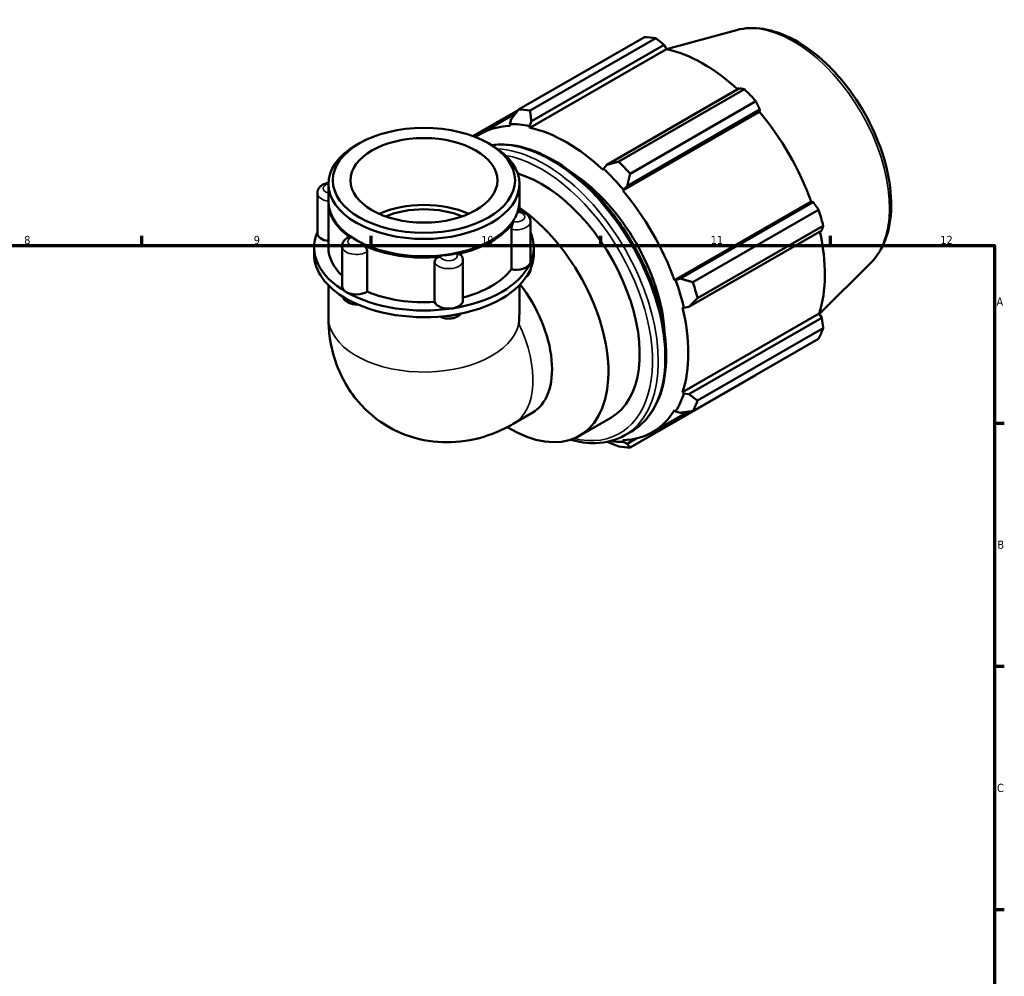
# Model space of a CAD drawing. Header units: millimetres. Extents: x 0 to 931, y 0 to 905.
# Tile 5 of 5: x 523 to 824, y 351 to 643. Entities that reach past the tile are written whole.
import ezdxf

# ---------------------------------------------------------------- set-up
doc = ezdxf.new("R2010")
doc.units = ezdxf.units.MM
for name, color, linetype, lineweight in [('Border (ISO)', 7, 'Continuous', 70), ('Visible (ISO)', 7, 'Continuous', 50), ('Visible Narrow (ISO)', 7, 'Continuous', 35)]:
    doc.layers.add(name, color=color, linetype=linetype, lineweight=lineweight)
doc.styles.add('Note Text (ISO)', font='tahoma.ttf')

# ---------------------------------------------------------------- blocks, each defined once
blk = doc.blocks.new('Borders Default Border')
at = {"layer": 'Border (ISO)'}
for p, q in [((560.67, 574), (560.67, 576.9)), ((630.75, 574), (630.75, 576.9)), ((700.83, 574), (700.83, 576.9)), ((770.92, 574), (770.92, 576.9)), ((821, 519.75), (823.9, 519.75)), ((821, 445.5), (823.9, 445.5)), ((821, 371.25), (823.9, 371.25))]:
    blk.add_line(p, q, dxfattribs=at)
at = {"layer": 'Border (ISO)', "flags": 128}
blk.add_lwpolyline([(20, 20), (20, 574), (821, 574), (821, 20), (20, 20)], dxfattribs=at)
at = {"layer": 'Border (ISO)', "color": 232, "true_color": 0xca0064, "char_height": 2.5, "attachment_point": 7, "style": 'Note Text (ISO)'}
for s, insert in [('8', (524.81, 574.34)), ('9', (594.88, 574.35)), ('10', (664.29, 574.35)), ('11', (734.37, 574.4)), ('12', (804.46, 574.4)), ('A', (821.59, 555.62)), ('B', (821.89, 481.37)), ('C', (821.73, 407.08))]:
    blk.add_mtext(s, dxfattribs=dict(at, insert=insert))

msp = doc.modelspace()

# ---------------------------------------------------------------- linework, layer by layer
at = {"layer": 'Visible (ISO)'}
for p, q in [((675.7267, 615.4918), (714.1187, 637.6003)), ((717.6065, 637.2621), (679.2144, 615.1536)), ((742.268, 639.7413), (720.8694, 633.9378)), ((679.6111, 611.9133), (720.1205, 635.241)), ((720.1205, 635.241), (720.8703, 633.9362)), ((679.1725, 609.924), (720.8703, 633.9362)), ((743.1867, 621.9581), (702.6773, 598.6303)), ((706.2701, 599.5733), (744.6622, 621.6818)), ((748.1499, 618.003), (709.7579, 595.8945)), ((675.6073, 615.3376), (661.7624, 607.3649)), ((664.1235, 608.0549), (674.6761, 614.1317)), ((707.5014, 590.7449), (749.1992, 614.757)), ((708.8539, 592.1155), (749.3632, 615.4433)), ((749.3632, 615.4433), (749.1992, 614.757)), ((673.4345, 612.5121), (673.0045, 611.0201)), ((673.0045, 611.0201), (673.1889, 610.5041)), ((679.0523, 610.4337), (679.6111, 611.9133)), ((679.1725, 609.924), (679.0523, 610.4337)), ((627.0798, 605.142), (626.1248, 604.5878)), ((666.5516, 605.142), (667.5066, 604.5878)), ((702.6773, 598.6303), (701.638, 597.4275)), ((701.638, 597.4275), (701.5179, 597.0561)), ((617.6664, 587.4599), (617.6664, 592.7641)), ((675.9649, 587.4599), (675.9649, 592.7641)), ((707.6859, 591.0483), (708.8539, 592.1155)), ((614.2873, 589.9658), (614.2873, 577.7699)), ((707.5014, 590.7449), (707.6859, 591.0483)), ((617.6664, 573.4254), (617.6664, 587.0511)), ((675.9649, 584.457), (675.9649, 587.0511)), ((723.302, 563.3775), (764.9998, 587.3897)), ((765.6735, 587.1931), (725.1641, 563.8653)), ((764.9998, 587.3897), (765.6735, 587.1931)), ((728.8891, 562.7583), (767.2812, 584.8668)), ((679.3441, 581.2768), (679.3441, 569.0808)), ((673.5265, 566.7045), (673.5265, 578.9004)), ((727.7226, 555.2507), (768.2319, 578.5785)), ((768.7259, 580.0024), (730.3338, 557.8938)), ((626.4797, 575.4303), (626.1248, 575.6363)), ((667.1517, 575.4303), (667.5066, 575.6363)), ((613.294, 571.3815), (613.294, 573.4254)), ((621.8317, 573.7518), (621.8317, 561.5559)), ((629.519, 572.11), (629.519, 559.914)), ((680.3373, 571.3815), (680.3373, 573.4254)), ((650.0637, 556.744), (650.0637, 568.9399)), ((658.7324, 569.4073), (658.7324, 557.2114)), ((783.196, 568.6688), (767.5125, 553.1499)), ((723.6564, 563.3867), (723.302, 563.3775)), ((725.1641, 563.8653), (723.6564, 563.3867)), ((617.6664, 561.8489), (617.6664, 552.1184)), ((675.9649, 561.8489), (675.9649, 554.3043)), ((725.7805, 555.0322), (726.1615, 554.9516)), ((725.7805, 529.1967), (767.4783, 553.2089)), ((726.1615, 554.9516), (727.7226, 555.2507)), ((767.4783, 553.2089), (768.2319, 551.9097)), ((768.2319, 551.9097), (727.7226, 528.5819)), ((730.3338, 526.6124), (768.7259, 548.7209)), ((767.2812, 545.5204), (728.8891, 523.4119)), ((709.7579, 512.3095), (748.1499, 534.4181)), ((726.1615, 528.8384), (725.7805, 529.1967)), ((727.7226, 528.5819), (726.1615, 528.8384)), ((716.5668, 516.9856), (727.3671, 523.2051)), ((723.302, 523.7059), (723.6564, 523.2885)), ((723.6564, 523.2885), (725.1641, 522.9139)), ((674.0462, 519.4973), (679.8616, 522.8462)), ((694.309, 515.9039), (703.8549, 521.4011)), ((708.1293, 516.0387), (710.1658, 517.2114)), ((707.6859, 514.0205), (707.5014, 514.5364)), ((708.8539, 513.4487), (707.6859, 514.0205)), ((711.6455, 515.0563), (708.8539, 513.4487))]:
    msp.add_line(p, q, dxfattribs=at)
for centre, major_axis, ratio, start_param, end_param in [((731.1343, 586.0092), (-28.1953, 48.962), 0.57809312, 5.84515614, 5.93968373), ((732.043, 586.5324), (26.2216, -45.5346), 0.57809312, 2.06964335, 2.66356082), ((731.1343, 586.0092), (28.1953, -48.962), 0.57809312, 1.91816532, 2.01269291), ((692.7423, 563.9006), (-28.1953, 48.962), 0.57809312, 5.84515614, 5.93968373), ((732.043, 586.5324), (26.2216, -45.5346), 0.57809312, 1.26729742, 1.87816265), ((690.3452, 562.5203), (-26.2216, 45.5346), 0.57809312, 5.9796864, 6.34375981), ((690.3452, 562.5203), (-26.5036, 46.0242), 0.57809312, 5.80515347, 5.9796864), ((690.3452, 562.5203), (-26.2216, 45.5346), 0.57809312, 5.19428823, 5.80515347), ((646.8157, 592.7641), (-29.1492, 0), 0.5758617, 5.50163969, 10.20632358), ((692.7423, 563.9006), (-28.1953, 48.962), 0.57809312, 5.05975798, 5.15428557), ((682.7084, 558.1225), (21.1465, -36.7215), 0.57809312, 0, 2.60291368), ((690.3452, 562.5203), (21.1465, -36.7215), 0.57809312, 0.85031852, 2.29127413), ((690.3452, 562.5203), (26.5036, -46.0242), 0.57809312, 1.87816265, 2.05269558), ((690.3452, 562.5203), (-26.2216, 45.5346), 0.57809312, 4.40889007, 5.01975531), ((646.8157, 587.0511), (-29.1492, 0), 0.5758617, 6.27100893, 6.97855307), ((646.8157, 587.4599), (-29.1492, 0), 0.5758617, 0, 3.14159265), ((646.8157, 573.4254), (-22.4225, 0), 0.5758617, 4.05476162, 5.37001635), ((646.8157, 587.0511), (29.1492, 0), 0.5758617, 6.11141632, 6.29536168), ((646.8157, 573.4254), (-20.1803, 0), 0.5758617, 4.09035961, 5.33441835), ((673.1625, 552.6254), (21.1465, -36.7215), 0.57809312, 5.46948168, 8.54764824), ((731.1343, 586.0092), (28.1953, -48.962), 0.57809312, 1.13276716, 1.22729475), ((646.8157, 587.0511), (29.1492, 0), 0.5758617, 5.06421877, 5.93135552), ((646.8157, 573.4254), (-33.5216, 0), 0.5758617, 6.03914759, 7.06858347), ((618.6597, 577.7699), (-4.3724, 0), 0.5758617, 0, 1.34163469), ((646.8157, 573.4254), (33.5216, 0), 0.5758617, 6.02138592, 6.52722302), ((732.043, 586.5324), (26.2216, -45.5346), 0.57809312, 0.48189925, 1.07597742), ((646.8157, 587.0511), (28.6493, 0), 0.5758617, 3.92313827, 5.50163969), ((646.8157, 587.0511), (-29.1493, 0), 0.5758617, 0.87542857, 1.74256531), ((646.8157, 571.3815), (-33.5216, 0), 0.5758617, 0, 0.78539816), ((646.8157, 573.4254), (-29.1493, 0), 0.5758617, 0, 0.54116956), ((646.8157, 571.3815), (33.5216, 0), 0.5758617, 6.02138592, 6.28318531), ((646.8157, 573.4254), (33.5216, 0), 0.5758617, 4.97418837, 6.02138592), ((674.9717, 569.0808), (4.3724, 0), 0.5758617, 4.3755191, 6.02138592), ((674.9717, 569.0808), (4.3724, 0), 0.5758617, 6.02138592, 6.28318531), ((646.8157, 571.3815), (33.5216, 0), 0.5758617, 4.97418837, 6.02138592), ((646.8157, 573.4254), (29.1492, 0), 0.5758617, 5.13354863, 5.87124494), ((665.3152, 548.1065), (14.5464, -25.2603), 0.57809312, 0, 1.80217094), ((690.3452, 562.5203), (26.5036, -46.0242), 0.57809312, 1.09276449, 1.26729742), ((692.7423, 563.9006), (-28.1953, 48.962), 0.57809312, 4.27435981, 4.3688874), ((626.204, 561.5559), (-4.3724, 0), 0.5758617, 0, 0.78539816), ((626.204, 561.5559), (-4.3724, 0), 0.5758617, 0.78539816, 2.43126498), ((646.8157, 573.4254), (33.5216, 0), 0.5758617, 3.92699082, 4.97418837), ((646.8157, 573.4254), (29.1493, 0), 0.5758617, 4.0771318, 4.82404739), ((646.8157, 571.3815), (33.5216, 0), 0.5758617, 3.92699082, 4.97418837), ((654.3601, 557.2114), (-4.3724, 0), 0.5758617, 0.1867289, 1.83259571), ((654.3601, 557.2114), (4.3724, 0), 0.5758617, 4.97418837, 6.28318531), ((646.8157, 537.4533), (-20.6316, -35.6888), 0.57697849, 2.234637, 2.35716134), ((690.3452, 562.5203), (-26.2216, 45.5346), 0.57809312, 3.62349191, 4.23435714), ((731.1343, 586.0092), (28.1953, -48.962), 0.57809312, 0.34736899, 0.44189659), ((690.3452, 562.5203), (26.5036, -46.0242), 0.57809312, 0.30736633, 0.48189925), ((692.7423, 563.9006), (28.1953, -48.962), 0.57809312, 0.34736899, 0.44189659), ((690.3452, 562.5203), (26.2216, -45.5346), 0.57809312, 5.9796864, 6.59055163), ((690.3452, 562.5203), (26.5036, -46.0242), 0.57809312, 5.86368245, 5.9796864), ((692.7423, 563.9006), (28.1953, -48.962), 0.57809312, 5.84515614, 5.93968373)]:
    msp.add_ellipse(centre, major_axis=major_axis, ratio=ratio, start_param=start_param, end_param=end_param, dxfattribs=at)
for major_axis in [(27.8039, 0), (22.4225, 0)]:
    msp.add_ellipse((646.8157, 593.864), major_axis=major_axis, ratio=0.5758617, dxfattribs=at)
for points, knots in [([(742.268, 639.7413), (744.8416, 640.4393), (747.6168, 640.5307), (753.5614, 639.5825), (756.7493, 638.4262), (763.1673, 634.9377), (766.3951, 632.5504), (772.4739, 626.8408), (775.3241, 623.5201), (780.3761, 616.2949), (782.5801, 612.3949), (786.142, 604.3802), (787.4994, 600.267), (789.2219, 592.195), (789.5825, 588.2382), (789.2022, 580.861), (788.4617, 577.4358), (786.1417, 572.2453), (784.8241, 570.2799), (783.196, 568.6688)], [5.65088645, 5.65088645, 5.65088645, 5.65088645, 5.93753234, 5.93753234, 6.25525261, 6.25525261, 6.58770365, 6.58770365, 6.91953965, 6.91953965, 7.24961921, 7.24961921, 7.57978479, 7.57978479, 7.9117999, 7.9117999, 8.24392613, 8.24392613, 8.49014791, 8.49014791, 8.49014791, 8.49014791]), ([(667.4947, 604.5946), (668.3135, 604.7152), (669.1503, 604.7856), (673.3481, 604.8877), (676.9208, 604.1976), (684.2862, 601.367), (688.0842, 599.1859), (695.4657, 593.5642), (699.0474, 590.1209), (705.6294, 582.3348), (708.6296, 577.9955), (713.7561, 568.8543), (715.8823, 564.0545), (719.0495, 554.4643), (720.0889, 549.6755), (720.9629, 540.5756), (720.7953, 536.2664), (719.2329, 528.5769), (717.8415, 525.1906), (714.3125, 520.2629), (712.3838, 518.4887), (710.1658, 517.2114)], [5.72430106, 5.72430106, 5.72430106, 5.72430106, 5.80437203, 5.80437203, 6.11900895, 6.11900895, 6.44245784, 6.44245784, 6.76668326, 6.76668326, 7.09018387, 7.09018387, 7.41340072, 7.41340072, 7.73697618, 7.73697618, 8.06126762, 8.06126762, 8.38422601, 8.38422601, 8.64131351, 8.64131351, 8.64131351, 8.64131351]), ([(614.2873, 589.9658), (614.2873, 590.2747), (614.3439, 590.5823), (614.5532, 591.1658), (614.7114, 591.4364), (615.1215, 591.9583), (615.3857, 592.1912), (616.0287, 592.6308), (616.4201, 592.8114), (617.1029, 593.0338), (617.3864, 593.1009), (617.674, 593.1473)], [3.92699082, 3.92699082, 3.92699082, 3.92699082, 4.13073097, 4.13073097, 4.35184327, 4.35184327, 4.62693227, 4.62693227, 4.98318977, 4.98318977, 5.22481214, 5.22481214, 5.22481214, 5.22481214]), ([(675.536, 584.182), (675.572, 584.3017), (675.6055, 584.3897), (675.6567, 584.4789), (675.676, 584.4968), (675.693, 584.4949)], [0.551344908, 0.551344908, 0.551344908, 0.551344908, 0.614740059, 0.614740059, 0.660830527, 0.660830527, 0.660830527, 0.660830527]), ([(675.693, 584.4949), (676.022, 584.4566), (676.3471, 584.392), (676.9792, 584.2054), (677.2865, 584.0837), (677.8733, 583.7702), (678.1538, 583.5785), (678.6651, 583.0967), (678.8972, 582.8042), (679.215, 582.1539), (679.3137, 581.8105), (679.342, 581.3963), (679.3441, 581.3365), (679.3441, 581.2768)], [5.69703917, 5.69703917, 5.69703917, 5.69703917, 5.97134803, 5.97134803, 6.24565689, 6.24565689, 6.51996575, 6.51996575, 6.79427461, 6.79427461, 7.0291661, 7.0291661, 7.06858347, 7.06858347, 7.06858347, 7.06858347]), ([(673.5265, 578.9004), (673.5265, 579.0794), (673.5431, 579.2787), (673.608, 579.705), (673.6569, 579.9286), (673.7783, 580.365), (673.8497, 580.5736), (674.0029, 580.9481), (674.0832, 581.1105), (674.1679, 581.2483), (674.1736, 581.2575), (674.1794, 581.2664)], [0.275825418, 0.275825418, 0.275825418, 0.275825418, 0.341570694, 0.341570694, 0.409822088, 0.409822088, 0.478236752, 0.478236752, 0.546668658, 0.546668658, 0.551649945, 0.551649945, 0.551649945, 0.551649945]), ([(621.8317, 573.7518), (621.8317, 574.0098), (621.8708, 574.2673), (622.0144, 574.7484), (622.118, 574.9718), (622.3648, 575.3731), (622.5076, 575.5514), (622.8153, 575.8677), (622.9802, 576.006), (623.3237, 576.2502), (623.5024, 576.3562), (623.6862, 576.449)], [3.926990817, 3.926990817, 3.926990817, 3.926990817, 4.097181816, 4.097181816, 4.267372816, 4.267372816, 4.437563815, 4.437563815, 4.607754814, 4.607754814, 4.777945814, 4.777945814, 4.777945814, 4.777945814]), ([(623.6862, 576.449), (623.7732, 576.4929), (623.8742, 576.5072), (624.1153, 576.4729), (624.2567, 576.414), (624.4131, 576.3114), (624.4237, 576.3043), (624.4344, 576.2969)], [0.419408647, 0.419408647, 0.419408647, 0.419408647, 0.478236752, 0.478236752, 0.546668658, 0.546668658, 0.551649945, 0.551649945, 0.551649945, 0.551649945]), ([(628.1407, 574.1626), (628.3027, 574.0847), (628.4651, 573.9773), (628.7863, 573.7028), (628.9408, 573.5344), (629.2057, 573.1633), (629.3137, 572.9642), (629.4666, 572.5604), (629.51, 572.3595), (629.5186, 572.1501), (629.519, 572.1299), (629.519, 572.11)], [0.551344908, 0.551344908, 0.551344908, 0.551344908, 0.614740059, 0.614740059, 0.683175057, 0.683175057, 0.751584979, 0.751584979, 0.819832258, 0.819832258, 0.827172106, 0.827172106, 0.827172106, 0.827172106]), ([(656.861, 571.2935), (657.0591, 571.3353), (657.2549, 571.347), (657.6378, 571.3066), (657.8193, 571.2498), (658.1259, 571.0706), (658.2489, 570.9506), (658.3364, 570.8055)], [0.551344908, 0.551344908, 0.551344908, 0.551344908, 0.614740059, 0.614740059, 0.683175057, 0.683175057, 0.750736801, 0.750736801, 0.750736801, 0.750736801]), ([(650.0637, 568.9399), (650.0637, 569.1189), (650.1047, 569.299), (650.2674, 569.6496), (650.3905, 569.8161), (650.7032, 570.1081), (650.89, 570.2309), (651.3025, 570.4173), (651.5243, 570.4793), (651.7653, 570.5088), (651.7817, 570.5106), (651.798, 570.5122)], [0.275825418, 0.275825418, 0.275825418, 0.275825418, 0.341570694, 0.341570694, 0.409822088, 0.409822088, 0.478236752, 0.478236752, 0.546668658, 0.546668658, 0.551649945, 0.551649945, 0.551649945, 0.551649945]), ([(658.3364, 570.8055), (658.3843, 570.7261), (658.429, 570.6433), (658.5108, 570.4713), (658.5478, 570.382), (658.6128, 570.1979), (658.6406, 570.1031), (658.6859, 569.9092), (658.7033, 569.8102), (658.7265, 569.6099), (658.7324, 569.5086), (658.7324, 569.4073)], [0.45133817, 0.45133817, 0.45133817, 0.45133817, 0.518150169, 0.518150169, 0.584962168, 0.584962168, 0.651774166, 0.651774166, 0.718586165, 0.718586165, 0.785398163, 0.785398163, 0.785398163, 0.785398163]), ([(679.3437, 566.7163), (679.3384, 566.4233), (679.2823, 566.1328), (679.0781, 565.5636), (678.9199, 565.293), (678.545, 564.8158), (678.326, 564.6116), (678.0941, 564.4386)], [0.795808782, 0.795808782, 0.795808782, 0.795808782, 0.989138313, 0.989138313, 1.21025062, 1.21025062, 1.442812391, 1.442812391, 1.442812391, 1.442812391]), ([(626.5829, 555.9904), (626.5759, 555.99), (626.5689, 555.9896), (626.0931, 555.9624), (625.6202, 555.9879), (624.6945, 556.1468), (624.2417, 556.2801), (623.3919, 556.6763), (622.9907, 556.937), (622.3742, 557.5808), (622.1373, 557.929), (621.9787, 558.3701), (621.9686, 558.3998), (621.959, 558.4298)], [2.25174871, 2.25174871, 2.25174871, 2.25174871, 2.25754469, 2.25754469, 2.64583251, 2.64583251, 3.03676386, 3.03676386, 3.42301916, 3.42301916, 3.72283071, 3.72283071, 3.74427129, 3.74427129, 3.74427129, 3.74427129]), ([(658.1428, 553.2131), (658.1371, 553.2057), (658.1313, 553.1983), (657.8983, 552.9016), (657.634, 552.6688), (656.991, 552.2292), (656.5996, 552.0485), (655.7437, 551.7698), (655.2747, 551.6832), (654.3318, 551.617), (653.8584, 551.6364), (652.9303, 551.7826), (652.4759, 551.9092), (651.9224, 552.1553), (651.8009, 552.2157), (651.6819, 552.2821)], [1.20327615, 1.20327615, 1.20327615, 1.20327615, 1.21025062, 1.21025062, 1.48533961, 1.48533961, 1.84159712, 1.84159712, 2.23475788, 2.23475788, 2.62324891, 2.62324891, 3.01379031, 3.01379031, 3.12595864, 3.12595864, 3.12595864, 3.12595864]), ([(617.6664, 552.1184), (617.6664, 547.9426), (618.2015, 543.4432), (621.1764, 534.5705), (623.3971, 530.2383), (629.3258, 523.3016), (632.5541, 520.5756), (639.5324, 516.6112), (643.1943, 515.2889), (650.6428, 513.8145), (654.3999, 513.7366), (661.9986, 514.5489), (665.6993, 515.6244), (670.7831, 517.742), (672.466, 518.5873), (674.0462, 519.4973)], [3.14159265, 3.14159265, 3.14159265, 3.14159265, 3.45575192, 3.45575192, 3.72651942, 3.72651942, 3.93229934, 3.93229934, 4.12257974, 4.12257974, 4.32706123, 4.32706123, 4.57544591, 4.57544591, 4.71238898, 4.71238898, 4.71238898, 4.71238898]), ([(708.1293, 516.0387), (705.5009, 514.5251), (702.4734, 513.7164), (696.7725, 513.5778), (694.1887, 513.9342), (691.5497, 514.6831)], [2.358128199, 2.358128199, 2.358128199, 2.358128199, 2.66277938, 2.66277938, 2.894165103, 2.894165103, 2.894165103, 2.894165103])]:
    msp.add_open_spline(points, degree=3, knots=knots, dxfattribs=at)
for points, weights in [([(720.1205, 635.241), (718.8942, 636.2339), (717.6065, 637.2621)], [1.00194636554, 1.00138152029, 1]), ([(744.6622, 621.6818), (743.9145, 621.8257), (743.1867, 621.9581)], [1, 1.00138152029, 1.00194636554]), ([(749.3632, 615.4433), (748.774, 616.6999), (748.1499, 618.003)], [1.00194636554, 1.00138152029, 1]), ([(675.7267, 615.4918), (674.5416, 613.9625), (673.4345, 612.5121)], [1.01731753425, 1.01225800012, 1.00640140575]), ([(679.6111, 611.9133), (679.4012, 613.4914), (679.2144, 615.1536)], [1.00640140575, 1.01225800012, 1.01731753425]), ([(706.2701, 599.5733), (704.4214, 599.0832), (702.6773, 598.6303)], [1.01731753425, 1.01225800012, 1.00640140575]), ([(708.8539, 592.1155), (709.281, 593.9574), (709.7579, 595.8945)], [1.00640140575, 1.01225800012, 1.01731753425]), ([(767.2812, 584.8668), (766.466, 586.0566), (765.6735, 587.1931)], [1, 1.00138152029, 1.00194636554]), ([(768.2319, 578.5785), (768.4789, 579.2788), (768.7259, 580.0024)], [1.00194636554, 1.00138152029, 1]), ([(728.8891, 562.7583), (726.973, 563.314), (725.1641, 563.8653)], [1.01731753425, 1.01225800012, 1.00640140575]), ([(727.7226, 555.2507), (728.9859, 556.5363), (730.3338, 557.8938)], [1.00640140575, 1.01225800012, 1.01731753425]), ([(768.7259, 548.7209), (768.4789, 550.3508), (768.2319, 551.9097)], [1, 1.00138152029, 1.00194636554]), ([(748.1499, 534.4181), (748.1814, 534.4789), (748.2128, 534.5397)], [1, 1.00006962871, 1.00013718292]), ([(730.3338, 526.6124), (728.9859, 527.6082), (727.7226, 528.5819)], [1.01731753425, 1.01225800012, 1.00640140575]), ([(725.1641, 522.9139), (726.973, 523.1488), (728.8891, 523.4119)], [1.00640140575, 1.01225800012, 1.01731753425]), ([(702.739, 514.023), (704.454, 513.3404), (706.2701, 512.6477)], [1.0066070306, 1.01234692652, 1.01731753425]), ([(709.7579, 512.3095), (709.281, 512.8817), (708.8539, 513.4487)], [1.01731753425, 1.01225800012, 1.00640140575])]:
    msp.add_rational_spline(points, weights, degree=2, dxfattribs=at)
at = {"layer": 'Visible Narrow (ISO)'}
for centre, major_axis, ratio, start_param, end_param in [((759.6027, 602.403), (-20.7, 35.9462), 0.57809312, 3.29275825, 6.13201971), ((685.6358, 559.8083), (-24.5299, 42.5969), 0.57809312, 3.14159265, 6.04594754), ((683.5994, 558.6356), (24.5299, -42.5969), 0.57809312, 0, 2.78464383), ((682.7084, 558.1225), (23.9011, -41.505), 0.57809312, 5.79171959, 8.97180428), ((618.6597, 591.3957), (-2.6234, 0), 0.5758617, 5.10065538, 7.46569632), ((618.6597, 589.9658), (-4.3724, 0), 0.5758617, 0, 1.34163469), ((674.9717, 582.7066), (2.6234, 0), 0.5758617, 4.40557439, 7.63719745), ((674.9717, 581.2768), (4.3724, 0), 0.5758617, 4.3755191, 6.28318531), ((626.204, 575.1817), (-2.6234, 0), 0.5758617, 5.45277194, 8.684395), ((626.204, 573.7518), (-4.3724, 0), 0.5758617, 0, 2.43126498), ((654.3601, 570.8372), (2.6234, 0), 0.5758617, 3.35837684, 6.5899999), ((654.3601, 569.4073), (-4.3724, 0), 0.5758617, 0.1867289, 3.14159265), ((674.9717, 566.7636), (4.3724, 0), 0.5758617, 5.74740583, 6.26403915), ((626.204, 559.2387), (-4.3724, 0), 0.5758617, 0.37359578, 1.21996876), ((654.3601, 554.8942), (-4.3724, 0), 0.5758617, 1.33432828, 2.32256368), ((646.8157, 552.1184), (29.1492, 0), 0.5758617, 3.14159265, 6.16066097), ((659.4998, 544.7576), (14.5464, -25.2603), 0.57809312, 0, 1.4502057)]:
    msp.add_ellipse(centre, major_axis=major_axis, ratio=ratio, start_param=start_param, end_param=end_param, dxfattribs=at)

# ---------------------------------------------------------------- block references
msp.add_blockref('Borders Default Border', (0, 0))

doc.saveas('drawing.dxf')
